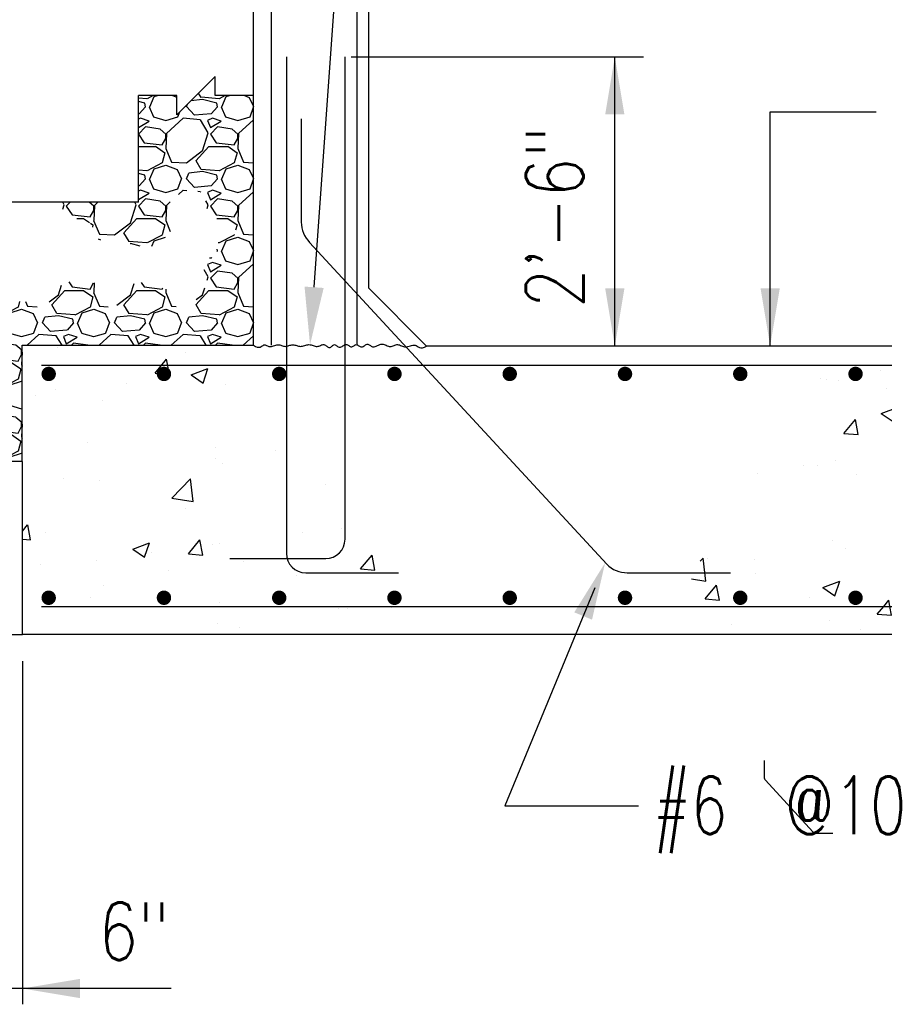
# Model space of a CAD drawing. Header units: inches. Extents: x -9715 to 32893, y -15613 to -1138.
# Tile 98 of 256: x 7171 to 7261, y -6915 to -6812. Entities that reach past the tile are written whole.
import ezdxf

# ---------------------------------------------------------------- set-up
doc = ezdxf.new("R2010")
doc.units = ezdxf.units.IN
doc.header["$MEASUREMENT"] = 0
doc.layers.get('0').update_dxf_attribs({"color": 252})
for name, color, linetype in [('S-ANNO-TEXT', 2, 'Continuous'), ('S-FNDN-PATT', 8, 'Continuous'), ('S1', 2, 'Continuous'), ('S3', 4, 'Continuous'), ('S5', 1, 'Continuous'), ('S5R', 1, 'Continuous'), ('S6', 1, 'Continuous'), ('S7', 2, 'Continuous'), ('S7R', 2, 'Continuous')]:
    doc.layers.add(name, color=color, linetype=linetype)
doc.styles.add('125', font='romans.shx', dxfattribs={"width": 0.8, "height": 2})

# ---------------------------------------------------------------- blocks, each defined once
blk = doc.blocks.new('*X73')
at = {"color": 0}
for p, q in [((416.1, 1426.66), (414.31, 1426.81)), ((417.38, 1427.31), (416.11, 1426.64)), ((416.7, 1425), (417.6, 1427.1)), ((417.6, 1427.1), (418.27, 1427.31)), ((421.43, 1427.31), (422.31, 1426.98)), ((427.36, 1426.95), (426.84, 1427.84)), ((431.1, 1426.66), (427.35, 1426.96)), ((432.38, 1427.31), (431.11, 1426.64)), ((431.7, 1425), (432.6, 1427.1)), ((432.6, 1427.1), (433.27, 1427.31)), ((436.43, 1427.31), (437.4, 1426.95)), ((437.4, 1426.95), (438.28, 1425.04)), ((415.65, 1425.75), (414.31, 1426.09)), ((415.8, 1425), (414.45, 1423.5)), ((415.8, 1425), (415.65, 1425.75)), ((416.55, 1425), (417.45, 1422.9)), ((424.35, 1425), (424.56, 1425.56)), ((426, 1423.22), (424.35, 1425.02)), ((427.66, 1426.49), (425.23, 1426.23)), ((430.65, 1425.75), (427.65, 1426.5)), ((430.8, 1425), (429.45, 1423.5)), ((430.8, 1425), (430.65, 1425.75)), ((431.55, 1425), (432.45, 1422.9)), ((437.55, 1422.9), (438.28, 1424.94)), ((414.44, 1423.51), (414.31, 1423.49)), ((414.75, 1422.6), (414.31, 1422.41)), ((416.55, 1422), (414.75, 1422.6)), ((417.44, 1422.89), (419.99, 1422.14)), ((420, 1422.14), (422.55, 1422.89)), ((423.6, 1422.6), (420.15, 1419.45)), ((422.55, 1422.9), (422.91, 1423.92)), ((427.2, 1422.29), (423.6, 1422.59)), ((429.44, 1423.51), (425.99, 1423.21)), ((429.75, 1422.6), (428.7, 1422.15)), ((431.55, 1422), (429.75, 1422.6)), ((432.44, 1422.89), (434.99, 1422.14)), ((435, 1422.14), (437.55, 1422.89)), ((414.31, 1420.66), (416.55, 1422)), ((415.8, 1420.8), (414.31, 1419.31)), ((418.81, 1420.35), (415.81, 1420.8)), ((428.86, 1419.6), (427.21, 1422.3)), ((428.7, 1422.15), (429.3, 1420.65)), ((429.3, 1420.65), (431.55, 1422)), ((430.8, 1420.8), (429.3, 1419.3)), ((433.81, 1420.35), (430.81, 1420.8)), ((438.28, 1422.3), (435.15, 1419.45)), ((414.31, 1419.29), (415.5, 1417.5)), ((420.01, 1419.29), (418.81, 1420.34)), ((419.25, 1417.05), (420, 1418.4)), ((420.15, 1419.45), (420, 1416.3)), ((420, 1418.4), (420, 1419.3)), ((427.65, 1415.85), (428.85, 1419.6)), ((429.3, 1419.3), (430.5, 1417.5)), ((435.01, 1419.29), (433.81, 1420.34)), ((434.25, 1417.05), (435, 1418.4)), ((435.15, 1419.45), (435, 1416.3)), ((435, 1418.4), (435, 1419.3)), ((414.31, 1416.75), (417.9, 1416.75)), ((415.5, 1417.5), (419.25, 1417.05)), ((417.9, 1416.76), (419.85, 1415.41)), ((426.3, 1413.75), (429, 1416.75)), ((429, 1416.75), (432.9, 1416.75)), ((430.5, 1417.5), (434.25, 1417.05)), ((432.9, 1416.76), (434.85, 1415.41)), ((419.85, 1415.4), (419.25, 1413.3)), ((419.99, 1416.31), (421.19, 1413.46)), ((424.35, 1413.31), (427.65, 1415.86)), ((434.85, 1415.4), (434.25, 1413.3)), ((434.99, 1416.31), (436.19, 1413.46)), ((419.26, 1413.29), (416.11, 1411.64)), ((417.6, 1412.1), (420, 1412.85)), ((420, 1412.85), (422.4, 1411.95)), ((421.2, 1413.45), (424.35, 1413.3)), ((427.36, 1411.95), (426.31, 1413.75)), ((434.26, 1413.29), (431.11, 1411.64)), ((432.6, 1412.1), (435, 1412.85)), ((435, 1412.85), (437.4, 1411.95)), ((436.2, 1413.45), (438.28, 1413.35)), ((416.1, 1411.66), (414.31, 1411.81)), ((415.65, 1410.75), (414.31, 1411.09)), ((415.8, 1410), (415.65, 1410.75)), ((416.7, 1410), (417.6, 1412.1)), ((422.4, 1411.95), (423.3, 1410)), ((424.35, 1410), (424.8, 1411.2)), ((427.66, 1411.49), (424.81, 1411.19)), ((431.1, 1411.66), (427.35, 1411.96)), ((430.65, 1410.75), (427.65, 1411.5)), ((430.8, 1410), (430.65, 1410.75)), ((431.7, 1410), (432.6, 1412.1)), ((437.4, 1411.95), (438.28, 1410.04)), ((414.44, 1408.51), (414.31, 1408.49)), ((415.8, 1410), (414.45, 1408.5)), ((416.55, 1410), (417.45, 1407.9)), ((422.55, 1407.9), (423.3, 1410)), ((426, 1408.22), (424.35, 1410.02)), ((429.44, 1408.51), (425.99, 1408.21)), ((430.8, 1410), (429.45, 1408.5)), ((431.55, 1410), (432.45, 1407.9)), ((437.55, 1407.9), (438.28, 1409.94)), ((414.75, 1407.6), (414.31, 1407.41)), ((414.31, 1405.66), (416.55, 1407)), ((416.55, 1407), (414.75, 1407.6)), ((417.44, 1407.89), (419.99, 1407.14)), ((420, 1407.14), (422.55, 1407.89)), ((423.6, 1407.6), (422.66, 1406.74)), ((424.43, 1407.52), (423.6, 1407.59)), ((427.2, 1407.29), (426.7, 1407.33)), ((427.28, 1407.19), (427.21, 1407.3)), ((429.75, 1407.6), (428.7, 1407.15)), ((428.7, 1407.15), (429.3, 1405.65)), ((429.3, 1405.65), (431.55, 1407)), ((431.55, 1407), (429.75, 1407.6)), ((432.44, 1407.89), (434.99, 1407.14)), ((435, 1407.14), (437.55, 1407.89)), ((438.28, 1407.3), (435.15, 1404.45)), ((398.86, 1404.6), (398.55, 1405.1)), ((398.55, 1403.67), (398.85, 1404.6)), ((400.1, 1405.1), (399.3, 1404.3)), ((399.3, 1404.3), (400.5, 1402.5)), ((405.01, 1404.29), (404.08, 1405.1)), ((405.15, 1404.45), (405, 1401.3)), ((405, 1403.4), (405, 1404.3)), ((405.87, 1405.1), (405.15, 1404.45)), ((412.65, 1400.85), (413.85, 1404.6)), ((413.86, 1404.6), (413.55, 1405.1)), ((415.8, 1405.8), (414.3, 1404.3)), ((414.3, 1404.3), (415.5, 1402.5)), ((418.81, 1405.35), (415.81, 1405.8)), ((420.01, 1404.29), (418.81, 1405.34)), ((420.15, 1404.45), (420, 1401.3)), ((420, 1403.4), (420, 1404.3)), ((420.94, 1405.17), (420.15, 1404.45)), ((428.86, 1404.6), (428.35, 1405.44)), ((428.61, 1403.84), (428.85, 1404.6)), ((430.8, 1405.8), (429.3, 1404.3)), ((429.3, 1404.3), (430.5, 1402.5)), ((433.81, 1405.35), (430.81, 1405.8)), ((435.01, 1404.29), (433.81, 1405.34)), ((435.15, 1404.45), (435, 1401.3)), ((435, 1403.4), (435, 1404.3)), ((400.5, 1402.5), (404.25, 1402.05)), ((404.25, 1402.05), (405, 1403.4)), ((415.5, 1402.5), (419.25, 1402.05)), ((419.25, 1402.05), (420, 1403.4)), ((430.5, 1402.5), (434.25, 1402.05)), ((434.25, 1402.05), (435, 1403.4)), ((401.52, 1401.75), (402.9, 1401.75)), ((402.9, 1401.76), (404.11, 1400.93)), ((404.31, 1400.79), (404.85, 1400.41)), ((404.85, 1400.4), (404.72, 1399.96)), ((404.99, 1401.31), (406.19, 1398.46)), ((409.35, 1398.31), (412.65, 1400.86)), ((411.3, 1398.75), (414, 1401.75)), ((414, 1401.75), (417.9, 1401.75)), ((417.9, 1401.76), (419.85, 1400.41)), ((419.85, 1400.4), (419.25, 1398.3)), ((419.99, 1401.31), (420.95, 1399.03)), ((430.66, 1401.75), (432.9, 1401.75)), ((432.9, 1401.76), (434.85, 1400.41)), ((434.85, 1400.4), (434.54, 1399.32)), ((434.99, 1401.31), (436.19, 1398.46)), ((406.2, 1398.45), (409.35, 1398.3)), ((412.36, 1396.95), (411.31, 1398.75)), ((419.26, 1398.29), (416.11, 1396.64)), ((434.26, 1398.29), (431.11, 1396.64)), ((434.27, 1398.38), (434.25, 1398.3)), ((436.2, 1398.45), (438.28, 1398.35)), ((405.96, 1397.49), (406.45, 1397.3)), ((416.1, 1396.66), (412.35, 1396.96)), ((412.66, 1396.49), (412.61, 1396.49)), ((414.66, 1396), (412.65, 1396.5)), ((417.13, 1396), (417.6, 1397.1)), ((417.6, 1397.1), (419.94, 1397.83)), ((431.1, 1396.66), (430.9, 1396.68)), ((431.7, 1395), (432.6, 1397.1)), ((432.6, 1397.1), (435, 1397.85)), ((435, 1397.85), (437.4, 1396.95)), ((437.4, 1396.95), (438.28, 1395.04)), ((430.8, 1395), (430.67, 1394.85)), ((430.8, 1395), (430.73, 1395.34)), ((431.55, 1395), (432.45, 1392.9)), ((437.55, 1392.9), (438.28, 1394.94)), ((429.75, 1392.6), (428.7, 1392.15)), ((428.7, 1392.15), (429.3, 1390.65)), ((429.44, 1393.51), (429.14, 1393.48)), ((429.3, 1390.65), (431.55, 1392)), ((429.57, 1393.62), (429.45, 1393.5)), ((431.55, 1392), (429.75, 1392.6)), ((432.44, 1392.89), (434.99, 1392.14)), ((435, 1392.14), (437.55, 1392.89)), ((438.28, 1392.3), (435.15, 1389.45)), ((428.86, 1389.6), (427.98, 1391.05)), ((430.8, 1390.8), (429.3, 1389.3)), ((433.81, 1390.35), (430.81, 1390.8)), ((435.01, 1389.29), (433.81, 1390.34)), ((397.65, 1385.85), (398.3, 1387.89)), ((399.8, 1388.54), (400.5, 1387.5)), ((404.25, 1387.05), (404.97, 1388.34)), ((405.1, 1388.34), (405, 1386.3)), ((412.65, 1385.85), (413.41, 1388.22)), ((414.91, 1388.38), (415.5, 1387.5)), ((428.64, 1388.93), (428.85, 1389.6)), ((429.3, 1389.3), (430.5, 1387.5)), ((434.25, 1387.05), (435, 1388.4)), ((435.15, 1389.45), (435, 1386.3)), ((435, 1388.4), (435, 1389.3)), ((395.75, 1384.39), (397.65, 1385.86)), ((396.3, 1383.75), (399, 1386.75)), ((399, 1386.75), (402.9, 1386.75)), ((400.5, 1387.5), (404.25, 1387.05)), ((402.9, 1386.76), (404.85, 1385.41)), ((404.99, 1386.31), (406.19, 1383.46)), ((409.85, 1383.7), (412.65, 1385.86)), ((411.3, 1383.75), (414, 1386.75)), ((414, 1386.75), (417.9, 1386.75)), ((415.5, 1387.5), (419.25, 1387.05)), ((417.9, 1386.76), (419.85, 1385.41)), ((419.25, 1387.05), (419.39, 1387.31)), ((419.99, 1386.31), (421.19, 1383.46)), ((420.03, 1387.03), (420, 1386.3)), ((426.3, 1383.75), (429, 1386.75)), ((426.33, 1384.84), (427.65, 1385.86)), ((427.65, 1385.85), (428.12, 1387.31)), ((429, 1386.75), (432.9, 1386.75)), ((430.5, 1387.5), (434.25, 1387.05)), ((432.9, 1386.76), (434.85, 1385.41)), ((434.99, 1386.31), (436.19, 1383.46)), ((389.58, 1384.45), (389.25, 1383.3)), ((390.77, 1384.45), (391.19, 1383.46)), ((397.36, 1381.95), (396.31, 1383.75)), ((404.85, 1385.4), (404.25, 1383.3)), ((412.36, 1381.95), (411.31, 1383.75)), ((419.85, 1385.4), (419.25, 1383.3)), ((427.36, 1381.95), (426.31, 1383.75)), ((434.85, 1385.4), (434.25, 1383.3)), ((386.1, 1381.66), (385.92, 1381.68)), ((389.26, 1383.29), (386.11, 1381.64)), ((386.7, 1380), (387.6, 1382.1)), ((387.6, 1382.1), (390, 1382.85)), ((390, 1382.85), (392.4, 1381.95)), ((391.2, 1383.45), (393.22, 1383.35)), ((392.4, 1381.95), (393.3, 1380)), ((397.66, 1381.49), (394.81, 1381.19)), ((401.1, 1381.66), (397.35, 1381.96)), ((400.65, 1380.75), (397.65, 1381.5)), ((404.26, 1383.29), (401.11, 1381.64)), ((401.7, 1380), (402.6, 1382.1)), ((402.6, 1382.1), (405, 1382.85)), ((405, 1382.85), (407.4, 1381.95)), ((406.2, 1383.45), (407.99, 1383.36)), ((407.4, 1381.95), (408.3, 1380)), ((412.66, 1381.49), (409.81, 1381.19)), ((416.1, 1381.66), (412.35, 1381.96)), ((415.65, 1380.75), (412.65, 1381.5)), ((419.26, 1383.29), (416.11, 1381.64)), ((416.7, 1380), (417.6, 1382.1)), ((417.6, 1382.1), (420, 1382.85)), ((420, 1382.85), (422.4, 1381.95)), ((421.2, 1383.45), (422.15, 1383.4)), ((422.4, 1381.95), (423.3, 1380)), ((427.66, 1381.49), (424.81, 1381.19)), ((431.1, 1381.66), (427.35, 1381.96)), ((430.65, 1380.75), (427.65, 1381.5)), ((434.26, 1383.29), (431.11, 1381.64)), ((431.7, 1380), (432.6, 1382.1)), ((432.6, 1382.1), (435, 1382.85)), ((435, 1382.85), (437.4, 1381.95)), ((436.2, 1383.45), (438.28, 1383.35)), ((437.4, 1381.95), (438.28, 1380.04)), ((385.8, 1380), (385.15, 1379.28)), ((385.65, 1380.75), (385.63, 1380.76)), ((385.8, 1380), (385.65, 1380.75)), ((386.55, 1380), (387.45, 1377.9)), ((392.55, 1377.9), (393.3, 1380)), ((394.35, 1380), (394.8, 1381.2)), ((396, 1378.22), (394.35, 1380.02)), ((400.8, 1380), (399.45, 1378.5)), ((400.8, 1380), (400.65, 1380.75)), ((401.55, 1380), (402.45, 1377.9)), ((407.55, 1377.9), (408.3, 1380)), ((409.35, 1380), (409.8, 1381.2)), ((411, 1378.22), (409.35, 1380.02)), ((415.8, 1380), (414.45, 1378.5)), ((415.8, 1380), (415.65, 1380.75)), ((416.55, 1380), (417.45, 1377.9)), ((422.55, 1377.9), (423.3, 1380)), ((424.35, 1380), (424.8, 1381.2)), ((426, 1378.22), (424.35, 1380.02)), ((430.8, 1380), (429.45, 1378.5)), ((430.8, 1380), (430.65, 1380.75)), ((431.55, 1380), (432.45, 1377.9)), ((437.55, 1377.9), (438.28, 1379.94)), ((354.44, 1378.51), (354.15, 1378.48)), ((354.75, 1377.6), (354.15, 1377.34)), ((354.54, 1378.59), (354.45, 1378.5)), ((356.55, 1377), (354.75, 1377.6)), ((384.44, 1378.51), (383.14, 1378.39)), ((384.75, 1377.6), (383.7, 1377.15)), ((384.66, 1378.73), (384.45, 1378.5)), ((386.55, 1377), (384.75, 1377.6)), ((387.44, 1377.89), (389.99, 1377.14)), ((390, 1377.14), (392.55, 1377.89)), ((393.6, 1377.6), (391.13, 1375.35)), ((397.2, 1377.29), (393.6, 1377.59)), ((399.44, 1378.51), (395.99, 1378.21)), ((399.75, 1377.6), (398.7, 1377.15)), ((401.55, 1377), (399.75, 1377.6)), ((402.44, 1377.89), (404.99, 1377.14)), ((405, 1377.14), (407.55, 1377.89)), ((408.6, 1377.6), (406.13, 1375.35)), ((412.2, 1377.29), (408.6, 1377.59)), ((414.44, 1378.51), (410.99, 1378.21)), ((414.75, 1377.6), (413.7, 1377.15)), ((416.55, 1377), (414.75, 1377.6)), ((417.44, 1377.89), (419.99, 1377.14)), ((420, 1377.14), (422.55, 1377.89)), ((423.6, 1377.6), (421.13, 1375.35)), ((427.2, 1377.29), (423.6, 1377.59)), ((429.44, 1378.51), (425.99, 1378.21)), ((429.75, 1377.6), (428.7, 1377.15)), ((431.55, 1377), (429.75, 1377.6)), ((432.44, 1377.89), (434.99, 1377.14)), ((435, 1377.14), (437.55, 1377.89)), ((354.15, 1376.02), (354.3, 1375.65)), ((354.3, 1375.65), (356.55, 1377)), ((355.8, 1375.8), (354.3, 1374.3)), ((358.81, 1375.35), (355.81, 1375.8)), ((360.01, 1374.29), (358.81, 1375.34)), ((383.86, 1374.6), (382.93, 1376.12)), ((383.7, 1377.15), (384.3, 1375.65)), ((384.3, 1375.65), (386.55, 1377)), ((385.8, 1375.8), (384.3, 1374.3)), ((388.81, 1375.35), (385.81, 1375.8)), ((390.01, 1374.29), (388.81, 1375.34)), ((398.41, 1375.35), (397.21, 1377.3)), ((398.7, 1377.15), (399.3, 1375.65)), ((399.3, 1375.65), (401.55, 1377)), ((400.8, 1375.8), (400.35, 1375.35)), ((403.81, 1375.35), (400.81, 1375.8)), ((413.41, 1375.35), (412.21, 1377.3)), ((413.7, 1377.15), (414.3, 1375.65)), ((414.3, 1375.65), (416.55, 1377)), ((415.8, 1375.8), (415.35, 1375.35)), ((418.81, 1375.35), (415.81, 1375.8)), ((428.41, 1375.35), (427.21, 1377.3)), ((428.7, 1377.15), (429.3, 1375.65)), ((429.3, 1375.65), (431.55, 1377)), ((430.8, 1375.8), (430.35, 1375.35)), ((433.81, 1375.35), (430.81, 1375.8)), ((438.28, 1377.3), (436.13, 1375.35)), ((354.3, 1374.3), (355.5, 1372.5)), ((359.25, 1372.05), (360, 1373.4)), ((360.15, 1374.45), (360, 1371.3)), ((360, 1373.4), (360, 1374.3)), ((360.52, 1374.79), (360.15, 1374.45)), ((383.46, 1373.39), (383.85, 1374.6)), ((384.3, 1374.3), (385.5, 1372.5)), ((389.25, 1372.05), (390, 1373.4)), ((390, 1373.4), (390, 1374.3)), ((390.12, 1373.92), (390, 1371.3)), ((354.15, 1371.75), (357.9, 1371.75)), ((355.5, 1372.5), (359.25, 1372.05)), ((357.9, 1371.76), (359.85, 1370.41)), ((359.99, 1371.31), (361.19, 1368.46)), ((381.3, 1368.75), (384, 1371.75)), ((382.65, 1370.85), (383.21, 1372.61)), ((384, 1371.75), (387.9, 1371.75)), ((385.5, 1372.5), (389.25, 1372.05)), ((387.9, 1371.76), (389.85, 1370.41)), ((389.99, 1371.31), (390.12, 1371)), ((359.85, 1370.4), (359.25, 1368.3)), ((380.67, 1369.33), (382.65, 1370.86)), ((389.85, 1370.4), (389.25, 1368.3)), ((359.26, 1368.29), (356.11, 1366.64)), ((357.6, 1367.1), (360, 1367.85)), ((360, 1367.85), (362.4, 1366.95)), ((361.2, 1368.45), (364.35, 1368.3)), ((382.36, 1366.95), (381.31, 1368.75)), ((389.26, 1368.29), (386.11, 1366.64)), ((387.6, 1367.1), (390, 1367.85)), ((390, 1367.85), (390.12, 1367.8)), ((356.1, 1366.66), (354.15, 1366.82)), ((355.65, 1365.75), (354.15, 1366.13)), ((355.8, 1365), (355.65, 1365.75)), ((356.7, 1365), (357.6, 1367.1)), ((362.4, 1366.95), (363.3, 1365)), ((379.35, 1365), (379.8, 1366.2)), ((382.66, 1366.49), (379.81, 1366.19)), ((386.1, 1366.66), (382.35, 1366.96)), ((385.65, 1365.75), (382.65, 1366.5)), ((385.8, 1365), (385.65, 1365.75)), ((386.7, 1365), (387.6, 1367.1)), ((354.44, 1363.5), (354.15, 1363.48)), ((355.8, 1365), (354.45, 1363.5)), ((356.55, 1365), (357.45, 1362.9)), ((362.55, 1362.9), (363.3, 1365)), ((381, 1363.22), (379.35, 1365.02)), ((384.44, 1363.5), (380.99, 1363.2)), ((385.8, 1365), (384.45, 1363.5)), ((386.55, 1365), (387.45, 1362.9)), ((354.75, 1362.6), (354.15, 1362.34)), ((354.15, 1361.02), (354.3, 1360.65)), ((354.3, 1360.65), (356.55, 1362)), ((356.55, 1362), (354.75, 1362.6)), ((357.44, 1362.89), (359.99, 1362.14)), ((360, 1362.14), (362.55, 1362.89)), ((363.6, 1362.6), (360.15, 1359.45)), ((364.18, 1362.54), (363.6, 1362.59)), ((367.2, 1362.29), (366.63, 1362.34)), ((368.86, 1359.6), (367.21, 1362.3)), ((369.06, 1362.3), (368.7, 1362.15)), ((368.7, 1362.15), (369.3, 1360.65)), ((369.3, 1360.65), (371.55, 1362)), ((371.55, 1362), (370.74, 1362.27)), ((374.79, 1362.2), (374.99, 1362.14)), ((375, 1362.14), (375.18, 1362.2)), ((378.11, 1362.15), (375.15, 1359.45)), ((382.2, 1362.29), (379.47, 1362.52)), ((383.86, 1359.6), (382.21, 1362.3)), ((384.75, 1362.6), (383.7, 1362.15)), ((383.7, 1362.15), (384.3, 1360.65)), ((384.3, 1360.65), (386.55, 1362)), ((386.55, 1362), (384.75, 1362.6)), ((387.44, 1362.89), (389.99, 1362.14)), ((390, 1362.14), (390.12, 1362.18)), ((355.8, 1360.8), (354.3, 1359.3)), ((354.3, 1359.3), (355.5, 1357.5)), ((358.81, 1360.35), (355.81, 1360.8)), ((360.01, 1359.29), (358.81, 1360.34)), ((360.15, 1359.45), (360, 1356.3)), ((360, 1358.4), (360, 1359.3)), ((367.65, 1355.85), (368.85, 1359.6)), ((370.8, 1360.8), (369.3, 1359.3)), ((369.3, 1359.3), (370.5, 1357.5)), ((373.81, 1360.35), (370.81, 1360.8)), ((375.01, 1359.29), (373.81, 1360.34)), ((375.15, 1359.45), (375, 1356.3)), ((375, 1358.4), (375, 1359.3)), ((382.65, 1355.85), (383.85, 1359.6)), ((385.8, 1360.8), (384.3, 1359.3)), ((384.3, 1359.3), (385.5, 1357.5)), ((388.81, 1360.35), (385.81, 1360.8)), ((390.01, 1359.29), (388.81, 1360.34)), ((390, 1358.4), (390, 1359.3)), ((355.5, 1357.5), (359.25, 1357.05)), ((359.25, 1357.05), (360, 1358.4)), ((370.5, 1357.5), (374.25, 1357.05)), ((374.25, 1357.05), (375, 1358.4)), ((385.5, 1357.5), (389.25, 1357.05)), ((389.25, 1357.05), (390, 1358.4)), ((390.12, 1358.92), (390, 1356.3)), ((354.15, 1356.75), (357.9, 1356.75)), ((357.9, 1356.76), (359.85, 1355.41)), ((359.85, 1355.4), (359.25, 1353.3)), ((359.99, 1356.31), (361.19, 1353.46)), ((364.35, 1353.31), (367.65, 1355.86)), ((366.3, 1353.75), (369, 1356.75)), ((369, 1356.75), (372.9, 1356.75)), ((372.9, 1356.76), (374.85, 1355.41)), ((374.85, 1355.4), (374.25, 1353.3)), ((374.99, 1356.31), (376.19, 1353.46)), ((379.35, 1353.31), (382.65, 1355.86)), ((381.3, 1353.75), (384, 1356.75)), ((384, 1356.75), (387.9, 1356.75)), ((387.9, 1356.76), (389.85, 1355.41)), ((389.85, 1355.4), (389.25, 1353.3)), ((389.99, 1356.31), (390.12, 1356)), ((359.26, 1353.29), (356.11, 1351.64)), ((357.6, 1352.1), (360, 1352.85)), ((360, 1352.85), (362.4, 1351.95)), ((361.2, 1353.45), (364.35, 1353.3)), ((367.36, 1351.95), (366.31, 1353.75)), ((374.26, 1353.29), (371.11, 1351.64)), ((372.6, 1352.1), (375, 1352.85)), ((375, 1352.85), (377.4, 1351.95)), ((376.2, 1353.45), (379.35, 1353.3)), ((382.36, 1351.95), (381.31, 1353.75)), ((389.26, 1353.29), (386.11, 1351.64)), ((387.6, 1352.1), (390, 1352.85)), ((390, 1352.85), (390.12, 1352.8)), ((356.1, 1351.66), (354.15, 1351.82)), ((357.2, 1351.17), (357.6, 1352.1)), ((362.4, 1351.95), (362.76, 1351.17)), ((364.79, 1351.17), (364.8, 1351.2)), ((367.66, 1351.49), (364.81, 1351.19)), ((371.1, 1351.66), (367.35, 1351.96)), ((368.98, 1351.17), (367.65, 1351.5)), ((372.2, 1351.17), (372.6, 1352.1)), ((377.4, 1351.95), (377.76, 1351.17)), ((379.79, 1351.17), (379.8, 1351.2)), ((382.66, 1351.49), (379.81, 1351.19)), ((386.1, 1351.66), (382.35, 1351.96)), ((383.98, 1351.17), (382.65, 1351.5)), ((387.2, 1351.17), (387.6, 1352.1))]:
    blk.add_line(p, q, dxfattribs=at)
blk = doc.blocks.new('*X76')
at = {"color": 0}
for p, q in [((397.41, 1374.98), (397.41, 1374.98)), ((424.1, 1373.86), (424.1, 1373.86)), ((417.77, 1369.55), (420.18, 1372.42)), ((420.76, 1369.29), (420.18, 1372.42)), ((417.77, 1369.55), (420.76, 1369.29)), ((425.29, 1369.16), (428.79, 1370.5)), ((426.25, 1371.2), (426.25, 1371.2)), ((427.78, 1367.48), (428.79, 1370.5)), ((411.86, 1367.41), (411.86, 1367.41)), ((425.29, 1369.16), (427.78, 1367.48)), ((432.51, 1367.28), (432.51, 1367.28)), ((397.09, 1366.2), (397.09, 1366.2)), ((392.92, 1364.92), (392.92, 1364.92)), ((406.84, 1363.76), (406.84, 1363.76)), ((403.61, 1355.16), (403.61, 1355.16)), ((430.31, 1354.03), (430.31, 1354.03)), ((442.8, 1353.5), (442.8, 1353.5)), ((430.28, 1351.85), (430.28, 1351.85)), ((431.91, 1350.64), (431.91, 1350.64)), ((398.71, 1347.69), (398.71, 1347.69)), ((406.23, 1347.12), (406.23, 1347.12)), ((421.26, 1343.51), (425.15, 1347.57)), ((425.71, 1342.82), (425.15, 1347.57)), ((453.35, 1346.38), (453.35, 1346.38)), ((421.26, 1343.51), (425.71, 1342.82)), ((424.19, 1341.37), (424.19, 1341.37)), ((390.15, 1336.64), (391.25, 1337.95)), ((391.83, 1334.82), (391.26, 1337.95)), ((456.55, 1337.19), (456.55, 1337.19)), ((390.15, 1334.96), (391.83, 1334.82)), ((395.03, 1336.36), (395.03, 1336.36)), ((424.71, 1331.94), (427.12, 1334.81)), ((427.7, 1331.68), (427.12, 1334.81)), ((448.58, 1336.27), (448.58, 1336.27)), ((413.12, 1332.9), (416.62, 1334.24)), ((413.12, 1332.9), (415.61, 1331.22)), ((415.61, 1331.22), (416.62, 1334.24)), ((429.65, 1333.78), (429.65, 1333.78)), ((431.3, 1333.99), (431.3, 1333.99)), ((405.63, 1330.47), (405.63, 1330.47)), ((417.13, 1332.13), (417.13, 1332.13)), ((424.71, 1331.94), (427.7, 1331.68)), ((436.17, 1330.39), (436.17, 1330.39)), ((460.57, 1328.8), (462.98, 1331.68)), ((463.56, 1328.54), (462.98, 1331.68)), ((393.88, 1329.61), (393.88, 1329.61)), ((420.57, 1328.48), (420.57, 1328.48)), ((460.57, 1328.8), (463.56, 1328.54)), ((447.26, 1327.35), (447.26, 1327.35)), ((407.01, 1325.39), (407.01, 1325.39)), ((404.42, 1322.89), (404.42, 1322.89)), ((431.11, 1321.76), (431.11, 1321.76)), ((455.95, 1320.55), (455.95, 1320.55)), ((457.8, 1320.63), (457.8, 1320.63)), ((467.01, 1320.71), (467.01, 1320.71)), ((430.69, 1317.35), (430.69, 1317.35)), ((435.43, 1316.55), (435.43, 1316.55))]:
    blk.add_line(p, q, dxfattribs=at)
blk = doc.blocks.new('*X77')
at = {"color": 0}
for p, q in [((573.71, 1373.81), (573.71, 1373.81)), ((577.92, 1375.17), (579.16, 1374.98)), ((579.16, 1374.98), (579.14, 1375.17)), ((610.95, 1374.78), (610.95, 1374.78)), ((682.87, 1373.27), (686.37, 1374.62)), ((682.87, 1373.27), (685.36, 1371.59)), ((685.36, 1371.59), (686.37, 1374.62)), ((585.7, 1371.58), (585.7, 1371.58)), ((587.8, 1372.59), (587.8, 1372.59)), ((599.14, 1371.4), (599.14, 1371.4)), ((600.4, 1372.68), (600.4, 1372.68)), ((627.09, 1371.55), (627.09, 1371.55)), ((631.7, 1371.17), (631.97, 1371.45)), ((632.01, 1371.17), (631.97, 1371.45)), ((568.86, 1370.09), (568.86, 1370.09)), ((628.08, 1367.39), (631.7, 1371.17)), ((632.53, 1366.7), (632.01, 1371.17)), ((653.78, 1370.42), (653.78, 1370.42)), ((669.44, 1370.43), (669.44, 1370.43)), ((680.47, 1369.29), (680.47, 1369.29)), ((556.35, 1368.45), (556.35, 1368.45)), ((557.56, 1368.22), (557.56, 1368.22)), ((560.03, 1368.06), (560.03, 1368.06)), ((628.08, 1367.39), (632.52, 1366.7)), ((687.24, 1368.6), (687.24, 1368.6)), ((569.98, 1366.4), (569.98, 1366.4)), ((584.25, 1367.09), (584.25, 1367.09)), ((610.94, 1365.96), (610.94, 1365.96)), ((640.28, 1365.43), (640.28, 1365.43)), ((661.99, 1365.4), (661.99, 1365.4)), ((669.26, 1365.32), (669.26, 1365.32)), ((681.77, 1366.97), (681.77, 1366.97)), ((637.63, 1364.83), (637.63, 1364.83)), ((664.32, 1363.71), (664.32, 1363.71)), ((681.44, 1359.11), (685.33, 1363.17)), ((685.89, 1358.42), (685.34, 1363.17)), ((569, 1361.15), (572.5, 1362.49)), ((569, 1361.15), (571.49, 1359.47)), ((571.49, 1359.47), (572.5, 1362.49)), ((636.32, 1361.88), (636.32, 1361.88)), ((637.68, 1361.16), (637.68, 1361.16)), ((691.02, 1362.58), (691.02, 1362.58)), ((561.22, 1357), (563.63, 1359.87)), ((564.21, 1356.74), (563.63, 1359.87)), ((611.12, 1360.42), (611.12, 1360.42)), ((681.44, 1359.11), (685.89, 1358.42)), ((561.22, 1357), (564.21, 1356.74)), ((606.22, 1357.02), (606.22, 1357.02)), ((610.35, 1358.13), (610.35, 1358.13)), ((618.74, 1358.67), (618.74, 1358.67)), ((640.86, 1357.15), (644.36, 1358.49)), ((640.86, 1357.15), (643.34, 1355.47)), ((643.35, 1355.47), (644.36, 1358.49)), ((581.97, 1355.42), (581.97, 1355.42)), ((585.09, 1354.93), (585.09, 1354.93)), ((597.08, 1353.86), (599.5, 1356.74)), ((600.07, 1353.6), (599.5, 1356.73)), ((574.65, 1352.87), (574.65, 1352.87)), ((597.08, 1353.86), (600.07, 1353.6)), ((632.95, 1350.72), (635.36, 1353.6)), ((635.94, 1350.46), (635.36, 1353.6)), ((559.42, 1351.41), (559.42, 1351.41)), ((632.95, 1350.72), (635.94, 1350.46)), ((686.63, 1351.96), (686.63, 1351.96)), ((543.19, 1348.72), (543.19, 1348.72)), ((552.81, 1350.41), (552.81, 1350.41)), ((555.71, 1350.37), (555.71, 1350.37)), ((661.38, 1348.76), (661.38, 1348.76)), ((668.81, 1347.59), (671.22, 1350.46)), ((671.8, 1347.33), (671.22, 1350.46)), ((563.76, 1348.39), (563.76, 1348.39)), ((590.45, 1347.26), (590.45, 1347.26)), ((659.38, 1347.93), (659.38, 1347.93)), ((668.62, 1347.25), (668.62, 1347.25)), ((668.81, 1347.59), (671.8, 1347.33)), ((617.14, 1346.13), (617.14, 1346.13)), ((635.71, 1345.24), (635.71, 1345.24)), ((643.83, 1345.01), (643.83, 1345.01)), ((656.1, 1345.6), (656.1, 1345.6)), ((630.22, 1342.93), (630.22, 1342.93)), ((670.53, 1343.88), (670.53, 1343.88)), ((598.85, 1341.02), (602.35, 1342.36)), ((598.85, 1341.02), (601.33, 1339.34)), ((601.33, 1339.34), (602.35, 1342.36)), ((609.74, 1341.49), (609.74, 1341.49)), ((624.52, 1341.44), (624.52, 1341.44)), ((605.59, 1338.95), (605.59, 1338.95)), ((584.48, 1338.29), (584.48, 1338.29)), ((593.07, 1337.3), (593.07, 1337.3)), ((601.06, 1337.92), (601.06, 1337.92)), ((670.7, 1337.01), (674.2, 1338.36)), ((670.7, 1337.01), (673.19, 1335.34)), ((673.19, 1335.34), (674.2, 1338.36)), ((558.81, 1334.77), (558.81, 1334.77)), ((561.49, 1333.14), (561.49, 1333.14)), ((571.9, 1332.91), (571.9, 1332.91)), ((531.28, 1330.4), (531.88, 1331.02)), ((532.43, 1326.27), (531.88, 1331.02)), ((532.84, 1331.02), (532.84, 1331.02)), ((542.56, 1330.65), (542.56, 1330.65)), ((660.77, 1332.11), (660.77, 1332.11)), ((635.1, 1328.59), (635.1, 1328.59)), ((674.4, 1330.02), (674.4, 1330.02)), ((529.47, 1326.73), (532.43, 1326.27)), ((542.74, 1327.91), (542.74, 1327.91)), ((556.84, 1324.89), (560.34, 1326.24)), ((559.32, 1323.21), (560.34, 1326.24)), ((655.47, 1327.53), (655.47, 1327.53)), ((532.3, 1322.53), (534.71, 1325.4)), ((535.29, 1322.27), (534.71, 1325.4)), ((556.84, 1324.89), (559.32, 1323.21)), ((609.13, 1324.84), (609.13, 1324.84)), ((642.95, 1325.88), (642.95, 1325.88)), ((532.3, 1322.53), (535.28, 1322.27)), ((554.02, 1322.84), (554.02, 1322.84)), ((569.5, 1320.99), (570.57, 1322.26)), ((570.81, 1320.99), (570.57, 1322.26)), ((583.56, 1320.99), (585.24, 1322.74)), ((585.44, 1320.99), (585.24, 1322.74)), ((628.95, 1320.99), (632.19, 1322.23)), ((631.78, 1320.99), (632.19, 1322.23)), ((568.16, 1319.39), (569.5, 1320.99)), ((571.15, 1319.13), (570.81, 1320.99)), ((580.72, 1321.71), (580.72, 1321.71)), ((581.34, 1318.68), (583.56, 1320.99)), ((583.88, 1321.64), (583.88, 1321.64)), ((585.79, 1317.99), (585.44, 1320.99)), ((607.41, 1320.58), (607.41, 1320.58)), ((611.37, 1321.72), (611.37, 1321.72)), ((628.69, 1320.89), (628.95, 1320.99)), ((628.69, 1320.89), (631.18, 1319.21)), ((631.18, 1319.21), (631.78, 1320.99)), ((558.2, 1318.12), (558.2, 1318.12)), ((568.16, 1319.39), (571.15, 1319.13)), ((581.34, 1318.68), (585.79, 1317.99)), ((592.43, 1319.23), (592.43, 1319.23)), ((604.02, 1316.25), (606.43, 1319.13)), ((607.01, 1315.99), (606.43, 1319.13)), ((634.1, 1319.46), (634.1, 1319.46)), ((657.32, 1318.1), (657.32, 1318.1)), ((660.79, 1318.33), (660.79, 1318.33)), ((537.88, 1317.25), (537.88, 1317.25)), ((564.57, 1316.12), (564.57, 1316.12)), ((579.92, 1317.58), (579.92, 1317.58)), ((604.02, 1316.25), (607.01, 1315.99)), ((641.61, 1315.17), (642.3, 1315.99)), ((642.45, 1315.17), (642.3, 1315.99)), ((660.16, 1315.47), (660.16, 1315.47))]:
    blk.add_line(p, q, dxfattribs=at)

msp = doc.modelspace()

# ---------------------------------------------------------------- linework, layer by layer
at = {"layer": 'S1', "color": 3}
for p, q in [((7207.00793, -6840.10921), (7207.00793, -6676.73194)), ((7207.00793, -6840.10921), (7213.00793, -6846.13487)), ((7567.00793, -6846.13487), (7213.00793, -6846.13487)), ((7490.00793, -6876.13487), (7170.92981, -6876.13487))]:
    msp.add_line(p, q, dxfattribs=at)
at = {"layer": 'S1'}
msp.add_line((7183.00793, -6831.16741), (7183.00793, -6820.06414), dxfattribs=at)
at = {"layer": 'S1', "color": 2}
msp.add_line((7183.00793, -6831.16741), (7152.92981, -6831.16741), dxfattribs=at)
at = {"layer": 'S1', "color": 3}
msp.add_lwpolyline([(7195.00793, -6837.57747), (7195.00793, -6793.47115)], dxfattribs=at)
at = {"layer": 'S1', "color": 5}
msp.add_lwpolyline([(7170.91636, -6858.13487), (7170.91636, -6846.04635), (7194.99449, -6846.04635), (7194.99449, -6812.62957)], dxfattribs=at)
at = {"layer": 'S1', "color": 2}
for points in [[(7195.00793, -6820.06414), (7191.00793, -6820.06414), (7191.00793, -6818.06414), (7187.00793, -6822.06414), (7187.00793, -6820.06414), (7183.00793, -6820.06414)], [(7194.99449, -6846.04635), (7195.20349, -6846.17879), (7195.38425, -6846.24491), (7195.54015, -6846.25844), (7195.67457, -6846.23305), (7195.79087, -6846.18247), (7195.89243, -6846.12037), (7195.98262, -6846.06047), (7196.06482, -6846.01647), (7196.1421, -6845.99874), (7196.21628, -6846.00439), (7196.28891, -6846.02721), (7196.36149, -6846.06099), (7196.43558, -6846.09953), (7196.51268, -6846.1366), (7196.59434, -6846.16601), (7196.68207, -6846.18154), (7196.77691, -6846.17879), (7196.87786, -6846.16063), (7196.98343, -6846.13175), (7197.09212, -6846.09683), (7197.20245, -6846.06055), (7197.3129, -6846.0276), (7197.42201, -6846.00266), (7197.52825, -6845.99041), (7197.63054, -6845.99406), (7197.72929, -6846.01095), (7197.82533, -6846.03693), (7197.91947, -6846.06787), (7198.01252, -6846.09962), (7198.10529, -6846.12805), (7198.19862, -6846.14901), (7198.2933, -6846.15837), (7198.38994, -6846.15331), (7198.48836, -6846.13638), (7198.58813, -6846.11143), (7198.68886, -6846.08235), (7198.79012, -6846.05299), (7198.89153, -6846.02724), (7198.99266, -6846.00894), (7199.09311, -6846.00199), (7199.19261, -6846.00894), (7199.29143, -6846.02724), (7199.38998, -6846.05299), (7199.48867, -6846.08235), (7199.5879, -6846.11143), (7199.68808, -6846.13638), (7199.78962, -6846.15331), (7199.89293, -6846.15837), (7199.99828, -6846.149), (7200.10547, -6846.12796), (7200.21415, -6846.09932), (7200.32399, -6846.06715), (7200.43464, -6846.03552), (7200.54576, -6846.0085), (7200.65703, -6845.99018), (7200.76809, -6845.98461), (7200.87861, -6845.99447), (7200.98832, -6846.01674), (7201.09695, -6846.04702), (7201.20422, -6846.0809), (7201.30985, -6846.11397), (7201.41359, -6846.14181), (7201.51515, -6846.16001), (7201.61427, -6846.16416), (7201.71074, -6846.15144), (7201.80462, -6846.12543), (7201.89607, -6846.09126), (7201.9852, -6846.05411), (7202.07216, -6846.01914), (7202.15708, -6845.99149), (7202.2401, -6845.97633), (7202.32135, -6845.97882), (7202.40095, -6846.00222), (7202.47893, -6846.04226), (7202.55527, -6846.09275), (7202.62998, -6846.14751), (7202.70306, -6846.20037), (7202.77451, -6846.24515), (7202.84433, -6846.27569), (7202.91252, -6846.28579), (7202.97913, -6846.27142), (7203.04437, -6846.2371), (7203.10853, -6846.18948), (7203.17188, -6846.1352), (7203.23468, -6846.08092), (7203.29721, -6846.0333), (7203.35974, -6845.99898), (7203.42255, -6845.98461), (7203.4859, -6845.99465), (7203.55014, -6846.0247), (7203.61561, -6846.0682), (7203.68263, -6846.11855), (7203.75156, -6846.16917), (7203.82273, -6846.21348), (7203.89648, -6846.2449), (7203.97315, -6846.25683), (7204.05288, -6846.24486), (7204.13506, -6846.21321), (7204.21888, -6846.16826), (7204.3035, -6846.11638), (7204.38813, -6846.06396), (7204.47194, -6846.01737), (7204.55413, -6845.98301), (7204.63386, -6845.96724), (7204.71053, -6845.97438), (7204.78428, -6846.00045), (7204.85545, -6846.03942), (7204.92438, -6846.08525), (7204.9914, -6846.13189), (7205.05686, -6846.1733), (7205.1211, -6846.20345), (7205.18446, -6846.21629), (7205.24725, -6846.20775), (7205.3097, -6846.18163), (7205.37202, -6846.1437), (7205.4344, -6846.09972), (7205.49706, -6846.05548), (7205.56019, -6846.01674), (7205.624, -6845.98926), (7205.68869, -6845.97882), (7205.75446, -6845.98925), (7205.82145, -6846.01665), (7205.8898, -6846.05518), (7205.95964, -6846.099), (7206.03112, -6846.14228), (7206.10436, -6846.17918), (7206.1795, -6846.20387), (7206.25668, -6846.21049), (7206.33588, -6846.19523), (7206.41651, -6846.16226), (7206.49782, -6846.11775), (7206.57907, -6846.06787), (7206.65949, -6846.01881), (7206.73836, -6845.97674), (7206.81491, -6845.94784), (7206.88841, -6845.93828), (7206.9585, -6845.95214), (7207.02634, -6845.98506), (7207.0935, -6846.03062), (7207.16154, -6846.08235), (7207.23203, -6846.13381), (7207.30652, -6846.17855), (7207.38659, -6846.21012), (7207.47379, -6846.22208), (7207.56919, -6846.21011), (7207.67193, -6846.17846), (7207.78065, -6846.1335), (7207.89398, -6846.08163), (7208.01058, -6846.02921), (7208.12907, -6845.98262), (7208.24811, -6845.94826), (7208.36634, -6845.93249), (7208.48261, -6845.93964), (7208.59672, -6845.96579), (7208.70865, -6846.00497), (7208.81841, -6846.05122), (7208.92599, -6846.09855), (7209.0314, -6846.14099), (7209.13464, -6846.17258), (7209.2357, -6846.18733), (7209.33466, -6846.18121), (7209.43185, -6846.15792), (7209.52768, -6846.12309), (7209.62257, -6846.08235), (7209.71691, -6846.04134), (7209.81111, -6846.0057), (7209.90559, -6845.98105), (7210.00074, -6845.97303), (7210.09698, -6845.98538), (7210.19472, -6846.01429), (7210.29436, -6846.05407), (7210.3963, -6846.099), (7210.50097, -6846.14339), (7210.60875, -6846.18153), (7210.72007, -6846.20773), (7210.83533, -6846.21629), (7210.95467, -6846.20358), (7211.07712, -6846.17439), (7211.20148, -6846.13555), (7211.32652, -6846.09393), (7211.45102, -6846.05639), (7211.57375, -6846.02977), (7211.69349, -6846.02094), (7211.80902, -6846.03674), (7211.92024, -6846.08064), (7212.03151, -6846.14253), (7212.14834, -6846.20888), (7212.2762, -6846.2662), (7212.4206, -6846.30097), (7212.58703, -6846.29968), (7212.78098, -6846.24882), (7213.00793, -6846.13487)]]:
    msp.add_lwpolyline(points, dxfattribs=at)
at = {"layer": 'S1'}
msp.add_lwpolyline([(7152.92981, -6858.13487), (7152.92981, -6876.13487), (7170.92981, -6876.13487), (7170.92981, -6858.13487)], close=True, dxfattribs=at)
at = {"layer": 'S3', "color": 4}
for p, q in [((7205.77356, -6846.04635), (7205.77356, -6657.37762)), ((7196.86731, -6846.04635), (7196.86731, -6711.53804)), ((7172.92981, -6848.13487), (7418.36417, -6848.13487)), ((7172.92981, -6873.22492), (7517.02007, -6873.22492))]:
    msp.add_line(p, q, dxfattribs=at)
at = {"layer": 'S3', "color": 4, "linetype": 'Continuous'}
for points in [[(7192.52361, -6868.24919), (7202.51103, -6868.24919, 0.414213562), (7204.52361, -6866.23661), (7204.52361, -6816.01891)], [(7198.4145, -6816.01891), (7198.4145, -6867.71339, 0.414213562), (7200.42708, -6869.72597), (7210.07229, -6869.72597)]]:
    msp.add_lwpolyline(points, format="xyb", dxfattribs=at)
at = {"layer": 'S3', "color": 4}
msp.add_lwpolyline([(7199.96465, -6822.46554), (7199.96465, -6833.22665, 0.198357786), (7200.83881, -6835.34344), (7231.78025, -6868.84276, 0.199467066), (7233.90609, -6869.72597), (7244.6597, -6869.72597)], format="xyb", dxfattribs=at)
at = {"layer": 'S3', "color": 4, "const_width": 0.75}
for points in [[(7173.29573, -6849.03081, -1), (7174.04573, -6849.03081, -1)], [(7185.29573, -6849.03081, -1), (7186.04573, -6849.03081, -1)], [(7197.29573, -6849.03081, -1), (7198.04573, -6849.03081, -1)], [(7209.29573, -6849.03081, -1), (7210.04573, -6849.03081, -1)], [(7221.29573, -6849.03081, -1), (7222.04573, -6849.03081, -1)], [(7233.29573, -6849.03081, -1), (7234.04573, -6849.03081, -1)], [(7245.29573, -6849.03081, -1), (7246.04573, -6849.03081, -1)], [(7257.29573, -6849.03081, -1), (7258.04573, -6849.03081, -1)], [(7173.29573, -6872.32899, 1), (7174.04573, -6872.32899, 1)], [(7185.29573, -6872.32899, 1), (7186.04573, -6872.32899, 1)], [(7197.29573, -6872.32899, 1), (7198.04573, -6872.32899, 1)], [(7209.29573, -6872.32899, 1), (7210.04573, -6872.32899, 1)], [(7221.29573, -6872.32899, 1), (7222.04573, -6872.32899, 1)], [(7233.29573, -6872.32899, 1), (7234.04573, -6872.32899, 1)], [(7245.29573, -6872.32899, 1), (7246.04573, -6872.32899, 1)], [(7257.29573, -6872.32899, 1), (7258.04573, -6872.32899, 1)]]:
    msp.add_lwpolyline(points, format="xyb", close=True, dxfattribs=at)
at = {"layer": 'S5'}
msp.add_line((7170.92981, -6878.92111), (7170.92981, -6914.64273), dxfattribs=at)
at = {"layer": 'S5', "color": 1}
msp.add_line((7186.43896, -6912.99743), (7156.99859, -6912.99743), dxfattribs=at)
msp.add_solid([(7176.92981, -6913.99743), (7176.92981, -6911.99743), (7170.92981, -6912.99743)], dxfattribs=at)
at = {"layer": 'S5R', "color": 1}
for p, q in [((7205.16503, -6816.01891), (7235.6078, -6816.01891)), ((7232.6078, -6846.13487), (7232.6078, -6816.01891))]:
    msp.add_line(p, q, dxfattribs=at)
at = {"layer": 'S5R', "color": 2}
msp.add_lwpolyline([(7248.14856, -6889.26356), (7248.14856, -6890.98534, 0.198357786), (7248.28842, -6891.32402), (7253.23906, -6896.68392, 0.199467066), (7253.57919, -6896.82523), (7255.29977, -6896.82523)], format="xyb", dxfattribs=at)
at = {"layer": 'S5R', "color": 1}
for points in [[(7233.6078, -6822.01891), (7231.6078, -6822.01891), (7232.6078, -6816.01891)], [(7233.6078, -6840.13487), (7231.6078, -6840.13487), (7232.6078, -6846.13487)]]:
    msp.add_solid(points, dxfattribs=at)
at = {"layer": 'S7', "color": 1}
for p, q in [((7201.30456, -6840.0096), (7203.81862, -6804.68515)), ((7248.78308, -6846.13487), (7248.78308, -6821.74592)), ((7248.78308, -6821.74592), (7259.83681, -6821.74592))]:
    msp.add_line(p, q, dxfattribs=at)
for points in [[(7202.30204, -6840.0806), (7200.30708, -6839.93861), (7200.87861, -6845.99447)], [(7249.78308, -6840.13487), (7247.78308, -6840.13487), (7248.78308, -6846.13487)]]:
    msp.add_solid(points, dxfattribs=at)
at = {"layer": 'S7R', "color": 1}
for p, q in [((7230.52319, -6871.30263), (7221.15323, -6893.98394)), ((7221.15323, -6893.98394), (7235.08503, -6893.98394))]:
    msp.add_line(p, q, dxfattribs=at)
msp.add_solid([(7228.38943, -6873.84444), (7230.2379, -6874.60808), (7231.60456, -6868.68083)], dxfattribs=at)

# ---------------------------------------------------------------- block references
at = {"layer": 'S-FNDN-PATT', "xscale": 0.5, "yscale": 0.5, "zscale": 0.5}
msp.add_blockref('*X73', (6975.85465, -7533.71939), dxfattribs=at)
at = {"layer": 'S6', "color": 1, "xscale": 0.5, "yscale": 0.5, "zscale": 0.5}
for name in ['*X76', '*X77']:
    msp.add_blockref(name, (6975.85465, -7533.71939), dxfattribs=at)

# ---------------------------------------------------------------- texts
at = {"layer": 'S-ANNO-TEXT', "style": '125', "width": 0.8}
msp.add_text('2\'-6"', height=6, rotation=90, dxfattribs=at).set_placement((7229.36015, -6842.16373))
for s, p in [('#6  @10', (7236.54277, -6896.92521)), ('6"', (7178.85026, -6910.04015))]:
    msp.add_text(s, height=6, dxfattribs=at).set_placement(p)

doc.saveas('drawing.dxf')
